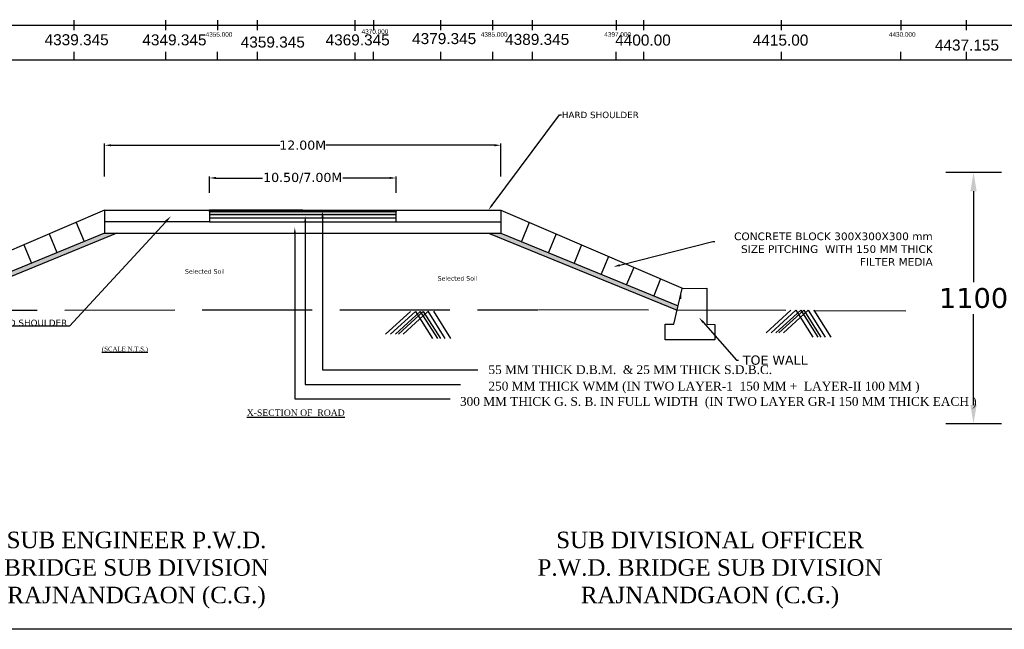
# Model space of a CAD drawing. Header units: metres. Extents: x 3614 to 3948, y -3193 to -2975.
# Tile 2 of 4: x 3675 to 3782, y -3193 to -3127. Entities that reach past the tile are written whole.
import ezdxf
from ezdxf import colors
from ezdxf.entities.mleader import LeaderData, LeaderLine
from ezdxf.math import Vec2, Vec3

# ---------------------------------------------------------------- set-up
doc = ezdxf.new("R2010")
doc.units = ezdxf.units.M
doc.header["$MEASUREMENT"] = 0
doc.linetypes.add('ACAD_ISO02W100', pattern=[15, 12, -3])
doc.styles.get("Standard").update_dxf_attribs({"font": 'verdana.ttf'})
doc.styles.add('WMF-Arial0', font='arial.ttf')
doc.dimstyles.get("Standard").update_dxf_attribs({"dimtxt": 1, "dimasz": 0.7, "dimexe": 0.18, "dimexo": 0.0625, "dimgap": 0.09, "dimtad": 0, "dimtih": 1, "dimtoh": 1, "dimdec": 3, "dimzin": 0, "dimdsep": 46, "dimtxsty": 'Standard', "dimcen": 0.09, "dimadec": 0, "dimazin": 0, "dimtfac": 1, "dimtdec": 3, "dimtofl": 0, "dimtmove": 0, "dimatfit": 3, "dimfxl": 0, "dimtolj": 1, "dimtzin": 0, "dimarcsym": 0})

# ---------------------------------------------------------------- blocks, each defined once
blk = doc.blocks.new('*D3')
at = {"color": 0, "lineweight": -2, "transparency": 16777216}
for p, q in [((3684.24, -3143.95), (3684.24, -3140.36)), ((3684.94, -3140.54), (3703.34, -3140.54)), ((3726.75, -3140.54), (3708.35, -3140.54)), ((3727.45, -3143.95), (3727.45, -3140.36))]:
    blk.add_line(p, q, dxfattribs=at)
at = {"color": 0, "transparency": 16777216}
for points in [[(3684.94, -3140.43), (3684.94, -3140.66), (3684.24, -3140.54)], [(3726.75, -3140.43), (3726.75, -3140.66), (3727.45, -3140.54)]]:
    blk.add_solid(points, dxfattribs=at)
at = {"layer": 'Defpoints', "color": 0, "transparency": 16777216}
for p in [(3727.45, -3140.54), (3684.24, -3144.01), (3727.45, -3144.01)]:
    blk.add_point(p, dxfattribs=at)
at = {"color": 0, "transparency": 16777216, "insert": (3705.84, -3140.54), "char_height": 1, "attachment_point": 5}
blk.add_mtext('\\A1;12.00M', dxfattribs=at)
blk = doc.blocks.new('*D4')
at = {"color": 0, "lineweight": -2, "transparency": 16777216}
for p, q in [((3695.67, -3145.73), (3695.67, -3143.93)), ((3696.37, -3144.11), (3701.46, -3144.11)), ((3715.32, -3144.11), (3710.23, -3144.11)), ((3716.02, -3145.73), (3716.02, -3143.93))]:
    blk.add_line(p, q, dxfattribs=at)
at = {"color": 0, "transparency": 16777216}
for points in [[(3696.37, -3143.99), (3696.37, -3144.22), (3695.67, -3144.11)], [(3715.32, -3143.99), (3715.32, -3144.22), (3716.02, -3144.11)]]:
    blk.add_solid(points, dxfattribs=at)
at = {"layer": 'Defpoints', "color": 0, "transparency": 16777216}
for p in [(3716.02, -3144.11), (3695.67, -3145.79), (3716.02, -3145.79)]:
    blk.add_point(p, dxfattribs=at)
at = {"color": 0, "transparency": 16777216, "insert": (3705.84, -3144.11), "char_height": 1, "attachment_point": 5}
blk.add_mtext('\\A1;10.50/7.00M', dxfattribs=at)

msp = doc.modelspace()

# ---------------------------------------------------------------- hatches: boundary and pattern name
msp.add_hatch(color=256).paths.add_polyline_path([(3716.0222, -3147.6125), (3695.6698, -3147.6125), (3695.6698, -3147.7631), (3716.0222, -3147.7631)])
at = {"transparency": 33554674}
h = msp.add_hatch(dxfattribs=at)
h.set_pattern_fill('ANGLE', color=256, scale=0.69688)
h.set_pattern_definition([(0, (3465.31886, -2383.11201), (0, 0.19164197), [0.13937598, -0.05226599]), (90, (3465.31886, -2383.11201), (-0.19164197, 1e-17), [0.13937598, -0.05226599])])
h.paths.add_polyline_path([(3716.0187, -3148.1043), (3716.0187, -3147.7631), (3695.6698, -3147.7631), (3695.6698, -3148.1043)])
h = msp.add_hatch()
h.set_pattern_fill('HONEY', color=256, scale=1.115008, style=0)
h.set_pattern_definition([(0, (3685.58596, -3150.12127), (0.209064, 0.12070314), [0.139376, -0.278752]), (120, (3685.58596, -3150.12127), (-0.209064, 0.12070314), [0.139376, -0.278752]), (60, (3685.58596, -3150.12127), (5e-10, 0.2414063), [-0.278752, 0.139376])])
h.paths.add_polyline_path([(3685.586, -3150.1213), (3684.241, -3150.1213), (3664.9137, -3158.0226), (3665.0322, -3158.5241)])
h = msp.add_hatch()
h.set_pattern_fill('HONEY', color=256, scale=1.115008, style=0)
h.set_pattern_definition([(180, (3726.10254, -3150.12127), (-0.209064, 0.12070314), [0.139376, -0.278752]), (60, (3726.10254, -3150.12127), (0.209064, 0.12070314), [0.139376, -0.278752]), (120, (3726.10254, -3150.12127), (-5e-10, 0.2414063), [-0.278752, 0.139376])])
h.paths.add_polyline_path([(3726.1025, -3150.1213), (3727.4475, -3150.1213), (3746.7748, -3158.0226), (3746.6563, -3158.5241)])

# ---------------------------------------------------------------- linework, layer by layer
for p, q in [((3636.5852, -3127.4497), (3931.0487, -3127.4497)), ((3632.7523, -3131.2329), (3931.0487, -3131.2321)), ((3782.0218, -3143.5074), (3775.9545, -3143.5074)), ((3778.9882, -3145.562), (3778.9882, -3155.4559)), ((3684.241, -3147.6125), (3664.4644, -3156.1214)), ((3684.241, -3147.6125), (3727.4475, -3147.6125)), ((3695.6733, -3147.7631), (3716.0222, -3147.7631)), ((3716.0187, -3148.0306), (3716.0187, -3147.6125)), ((3727.4475, -3147.6125), (3747.3207, -3156.163)), ((3695.6698, -3148.8811), (3684.241, -3148.8811)), ((3695.6698, -3148.1043), (3716.0187, -3148.1043)), ((3695.6698, -3148.4629), (3716.0187, -3148.4629)), ((3695.6698, -3148.8811), (3716.0187, -3148.8811)), ((3716.0187, -3148.8811), (3727.4475, -3148.8811)), ((3681.1481, -3148.9432), (3682.0037, -3151.0359)), ((3730.5404, -3148.9432), (3729.6848, -3151.0359)), ((3684.241, -3150.1213), (3664.9137, -3158.0226)), ((3685.586, -3150.1213), (3665.0322, -3158.5241)), ((3678.2138, -3150.2057), (3679.0473, -3152.2445)), ((3684.241, -3150.1213), (3727.4475, -3150.1213)), ((3695.6698, -3150.1213), (3716.0187, -3150.1213)), ((3726.1025, -3150.1213), (3746.6563, -3158.5241)), ((3727.4475, -3150.1213), (3746.7748, -3158.0226)), ((3733.4747, -3150.2057), (3732.6412, -3152.2445)), ((3675.4516, -3151.3941), (3676.2644, -3153.3823)), ((3736.2369, -3151.3941), (3735.4241, -3153.3823)), ((3739.1712, -3152.6566), (3738.3804, -3154.5909)), ((3741.9334, -3153.8451), (3741.1634, -3155.7286)), ((3744.8677, -3155.1076), (3744.1197, -3156.9372)), ((3778.9882, -3168.8473), (3778.9882, -3158.9534)), ((3782.0218, -3170.9019), (3775.9545, -3170.9019))]:
    msp.add_line(p, q)
at = {"linetype": 'ACAD_ISO02W100'}
for p, q in [((3684.241, -3147.6125), (3684.241, -3150.1213)), ((3705.8442, -3147.6125), (3695.6698, -3147.6125)), ((3695.6698, -3147.6125), (3695.6698, -3148.0306)), ((3695.6698, -3147.6125), (3695.6698, -3148.8811)), ((3716.0187, -3148.8811), (3716.0187, -3147.6125)), ((3727.4475, -3147.6125), (3727.4475, -3150.1213)), ((3746.2975, -3160.0428), (3747.214, -3156.1641)), ((3747.214, -3156.1641), (3749.9006, -3156.1099)), ((3749.9006, -3156.1099), (3749.9006, -3160.0428)), ((3747.0613, -3157.2606), (3747.0568, -3156.8292)), ((3747.0613, -3157.2606), (3747.0613, -3157.2606)), ((3649.8885, -3158.5136), (3731.4626, -3158.4744)), ((3731.5389, -3158.4342), (3771.621, -3158.573)), ((3759.0614, -3158.4959), (3756.3596, -3160.9724)), ((3759.6088, -3158.4957), (3756.907, -3160.9721)), ((3760.1445, -3158.4957), (3757.4426, -3160.9721)), ((3760.4704, -3158.4952), (3757.7685, -3160.9716)), ((3760.966, -3158.4952), (3758.2641, -3160.9716)), ((3759.6088, -3158.4957), (3761.4713, -3161.4621)), ((3760.1443, -3158.4954), (3762.0068, -3161.4618)), ((3760.4704, -3158.4952), (3762.3328, -3161.4617)), ((3760.9658, -3158.4949), (3762.8282, -3161.4614)), ((3761.5811, -3158.4946), (3763.4435, -3161.4611)), ((3717.5803, -3158.6402), (3714.8785, -3161.1166)), ((3718.1278, -3158.6399), (3715.4259, -3161.1163)), ((3718.6634, -3158.6399), (3715.9616, -3161.1163)), ((3718.9893, -3158.6394), (3716.2875, -3161.1159)), ((3719.4849, -3158.6394), (3716.7831, -3161.1159)), ((3718.1278, -3158.6399), (3719.9902, -3161.6064)), ((3718.6632, -3158.6396), (3720.5257, -3161.6061)), ((3718.9893, -3158.6394), (3720.8518, -3161.6059)), ((3719.4847, -3158.6392), (3721.3472, -3161.6056)), ((3720.1, -3158.6388), (3721.9625, -3161.6053)), ((3745.3628, -3161.7425), (3745.3628, -3160.0428)), ((3745.3628, -3160.0428), (3746.2975, -3160.0428)), ((3749.9006, -3160.0428), (3750.7865, -3160.0593)), ((3750.7865, -3160.0593), (3750.7723, -3161.7425)), ((3750.7723, -3161.7425), (3745.3628, -3161.7425))]:
    msp.add_line(p, q, dxfattribs=at)
at = {"lineweight": 30}
msp.add_lwpolyline([(3614.0399, -3059.2372), (3948.2438, -3059.2372), (3948.0594, -3193.2875), (3613.8554, -3193.2875)], close=True, dxfattribs=at)
for points in [[(3680.9058, -3127.9857), (3680.9058, -3126.9164)], [(3690.9058, -3127.9857), (3690.9058, -3126.9164)], [(3700.9058, -3127.9857), (3700.9058, -3126.9164)], [(3711.5678, -3127.9844), (3711.5678, -3126.9151)], [(3720.9067, -3127.9857), (3720.9067, -3126.9164)], [(3720.9067, -3127.9857), (3720.9067, -3126.9164)], [(3730.9058, -3127.9857), (3730.9058, -3126.9164)], [(3730.9058, -3127.9857), (3730.9058, -3126.9164)], [(3743.0313, -3127.9856), (3743.0313, -3126.9163)], [(3758.0313, -3127.9856), (3758.0313, -3126.9163)], [(3778.2164, -3127.9857), (3778.2164, -3126.9164)], [(3680.9058, -3131.2326), (3680.9058, -3130.3488)], [(3690.9058, -3131.2326), (3690.9058, -3130.3489)], [(3700.9058, -3131.2326), (3700.9058, -3130.3489)], [(3711.5678, -3131.3128), (3711.5678, -3130.429)], [(3713.5678, -3131.2328), (3713.5678, -3130.349)], [(3720.9058, -3131.2326), (3720.9058, -3130.3489)], [(3730.9058, -3131.2326), (3730.9058, -3130.3489)], [(3740.0313, -3131.2325), (3740.0313, -3130.3487)], [(3743.0313, -3131.2325), (3743.0313, -3130.3488)], [(3758.0313, -3131.2325), (3758.0313, -3130.3488)], [(3778.2164, -3131.2326), (3778.2164, -3130.3489)]]:
    msp.add_lwpolyline(points, dxfattribs=at)
at = {"color": 2, "lineweight": 30}
for points in [[(3696.5881, -3127.9859), (3696.5881, -3126.9166)], [(3713.5951, -3127.986), (3713.5951, -3126.9167)], [(3726.5881, -3127.9858), (3726.5881, -3126.9165)], [(3740.0586, -3127.9857), (3740.0586, -3126.9164)], [(3771.0887, -3127.9858), (3771.0887, -3126.9165)], [(3696.5608, -3131.2327), (3696.5608, -3130.349)], [(3726.5608, -3131.2326), (3726.5608, -3130.3489)], [(3771.0614, -3131.2326), (3771.0614, -3130.3489)]]:
    msp.add_lwpolyline(points, dxfattribs=at)
for points in [[(3711.5678, -3128.0658), (3711.5678, -3126.9965)], [(3711.5678, -3131.3128), (3711.5678, -3130.8829)]]:
    msp.add_lwpolyline(points)
msp.add_lwpolyline([(3716.0222, -3147.7631), (3695.6698, -3147.7631), (3695.6698, -3147.6125), (3716.0222, -3147.6125)], close=True)
for points in [[(3778.6458, -3145.562), (3779.3306, -3145.562), (3778.9882, -3143.5074)], [(3778.6458, -3168.8473), (3779.3306, -3168.8473), (3778.9882, -3170.9019)]]:
    msp.add_solid(points)

# ---------------------------------------------------------------- texts
at = {"style": 'WMF-Arial0'}
for s, p in [('4339.345', (3677.6963, -3129.6412)), ('4349.345', (3688.3609, -3129.6558)), ('4369.345', (3708.3367, -3129.6602)), ('4379.345', (3717.7714, -3129.5211)), ('4389.345', (3727.9136, -3129.6053)), ('4400.00', (3739.9177, -3129.6814)), ('4415.00', (3754.9177, -3129.6814)), ('4359.345', (3699.0846, -3129.896)), ('4437.155', (3774.7758, -3130.2235))]:
    msp.add_text(s, height=1.2, dxfattribs=at).set_placement(p)
at = {"color": 2, "style": 'WMF-Arial0'}
for s, p in [('4355.000', (3695.2588, -3128.7188)), ('4370.000', (3712.2657, -3128.4083)), ('4385.000', (3725.2588, -3128.7187)), ('4397.000', (3738.7293, -3128.7186)), ('4430.000', (3769.7593, -3128.7187))]:
    msp.add_text(s, height=0.5, dxfattribs=at).set_placement(p)
for s, insert, char_height, width, attachment_point in [('CONCRETE BLOCK 300X300X300 mm SIZE PITCHING  WITH 150 MM THICK FILTER MEDIA', (3774.5387, -3150.0472), 0.836256, 23.210015, 3), ('{\\fTimes New Roman|b0|i0|c0|p18;\\L(SCALE N.T.S.)}', (3683.9451, -3162.4983), 0.489129, 5.442894, 1), ('{\\fTimes New Roman|b0|i0|c0|p18;55 MM THICK D.B.M.  & 25 MM THICK S.D.B.C.}', (3726.0932, -3164.5116), 0.96, 31.318183, 1), ('{\\fTimes New Roman|b0|i0|c0|p18;250 MM THICK WMM (IN TWO LAYER-1  150 MM +  LAYER-II 100 MM )}', (3726.0932, -3166.308), 0.96, 47.635834, 1), ('{\\fTimes New Roman|b0|i0|c0|p18;300 MM THICK G. S. B. IN FULL WIDTH  (IN TWO LAYER GR-I 150 MM THICK EACH )}', (3722.99, -3167.9778), 0.96, 57.619693, 1), ('{\\fTimes New Roman|b0|i0|c0|p18;\\LX-SECTION OF  ROAD}', (3705.0825, -3169.3339), 0.69688, 18.324737, 2), ('\\pt24.464;{\\fTimes New Roman|b0|i0|c0|p18;SUB ENGINEER P.W.D. BRIDGE SUB DIVISION RAJNANDGAON (C.G.)}', (3687.7212, -3182.6474), 1.8, 32.972848, 2), ('{\\fTimes New Roman|b0|i0|c0|p18;SUB DIVISIONAL OFFICER\\P\\pt24.464;P.W.D. BRIDGE SUB DIVISION RAJNANDGAON (C.G.)}', (3750.2535, -3182.6474), 1.8, 50.275016, 2)]:
    msp.add_mtext(s, dxfattribs=dict(insert=insert, char_height=char_height, width=width, attachment_point=attachment_point))
at = {"color": 2, "lineweight": 20, "char_height": 0.489129, "width": 6.875485, "attachment_point": 1}
for insert in [(3693.007, -3154.0473), (3720.5591, -3154.8027)]:
    msp.add_mtext('{\\C256;Selected Soil }', dxfattribs=dict(at, insert=insert))
at = {"insert": (3778.9882, -3157.2047), "char_height": 2.16558, "attachment_point": 5}
msp.add_mtext('1100', dxfattribs=at)

# ---------------------------------------------------------------- dimensions: what is measured, and where the dimension line sits
for base, p1, p2, text, picture, middle in [((3727.4475, -3140.5437), (3684.241, -3144.0105), (3727.4475, -3144.0105), '12.00M', '*D3', (3705.8442, -3140.5437)), ((3716.0187, -3144.108), (3695.6698, -3145.7927), (3716.0187, -3145.7927), '10.50/7.00M', '*D4', (3705.8442, -3144.108))]:
    dim = msp.add_linear_dim(base=base, p1=p1, p2=p2, text=text, dimstyle='Standard')
    dim.commit()
    dim.dimension.update_dxf_attribs({"geometry": picture, "text_midpoint": middle})

# ---------------------------------------------------------------- leaders
ml = msp.add_multileader_mtext('Standard')
ml.set_content('HARD SHOULDER', color=256)
ml.set_leader_properties()
ml.build(insert=Vec2(0, 0))
ml.multileader.update_dxf_attribs({"text_right_attachment_type": 6, "dogleg_length": 0.36, "arrow_head_size": 0.6969})
ctx = ml.context
ctx.base_point, ctx.char_height, ctx.arrow_head_size, ctx.landing_gap_size, ctx.plane_origin = Vec3(3734.0494, -3137.2445), 0.69688, 0.6969, 0.0502, Vec3(3726.0833, -3147.6125)
ctx.right_attachment = 6
notes = []
notes.append((ctx, [(1, (1, 1, 0), (3733.8487, -3137.2445), (1, 0), 0.2007, [(0, [(3726.0833, -3147.6125)], 0, [])])]))
ctx.mtext.insert, ctx.mtext.flow_direction = Vec3(3734.0996, -3136.8888), 5
at = {"linetype": 'ACAD_ISO02W100'}
ml = msp.add_multileader_mtext('Standard', dxfattribs=at)
ml.set_content('', color=256)
ml.set_leader_properties()
ml.build(insert=Vec2(0, 0))
ml.multileader.update_dxf_attribs({"text_right_attachment_type": 6, "dogleg_length": 0.36, "arrow_head_size": 0.6969})
ctx = ml.context
ctx.base_point, ctx.char_height, ctx.arrow_head_size, ctx.landing_gap_size, ctx.plane_origin = Vec3(3724.9222, -3165.0191), 0.1004, 0.6969, 0.0502, Vec3(3708.0044, -3146.3143)
ctx.right_attachment = 6
notes.append((ctx, [(0, (1, 1, 0), (3708.008, -3165.0191), (1, 0), 16.9143, [(0, [(3708.006, -3147.6954)], 0, [])])]))
ctx.mtext.insert, ctx.mtext.flow_direction = Vec3(3724.9724, -3164.9689), 5
ml = msp.add_multileader_mtext('Standard')
ml.set_content('HARD SHOULDER', color=256)
ml.set_leader_properties()
ml.build(insert=Vec2(0, 0))
ml.multileader.update_dxf_attribs({"text_right_attachment_type": 6, "dogleg_length": 0.36, "arrow_head_size": 0.8363})
ctx = ml.context
ctx.base_point, ctx.char_height, ctx.arrow_head_size, ctx.landing_gap_size, ctx.plane_origin = Vec3(3671.7078, -3159.7774), 0.69688, 0.8363, 0.0502, Vec3(3688.61, -3148.2672)
ctx.right_attachment, ctx.text_align_type = 6, 2
notes.append((ctx, [(0, (1, 1, 0), (3680.4126, -3160.2579), (-1, 0), 0.2007, [(0, [(3691.4675, -3148.2672)], 0, [])])]))
ctx.mtext.insert, ctx.mtext.alignment, ctx.mtext.flow_direction = Vec3(3680.1618, -3159.5465), 3, 5
ml = msp.add_multileader_mtext('Standard', dxfattribs=at)
ml.set_content('', color=256)
ml.set_leader_properties()
ml.build(insert=Vec2(0, 0))
ml.multileader.update_dxf_attribs({"text_right_attachment_type": 6, "dogleg_length": 0.36, "arrow_head_size": 0.6969})
ctx = ml.context
ctx.base_point, ctx.char_height, ctx.arrow_head_size, ctx.landing_gap_size, ctx.plane_origin = Vec3(3723.0368, -3166.6194), 0.1004, 0.6969, 0.0502, Vec3(3706.1189, -3147.9146)
ctx.right_attachment = 6
notes.append((ctx, [(0, (1, 1, 0), (3706.1225, -3166.6194), (1, 0), 16.9143, [(0, [(3706.1189, -3148.2208)], 0, [])])]))
ctx.mtext.insert, ctx.mtext.flow_direction = Vec3(3723.0869, -3166.5692), 5
ml = msp.add_multileader_mtext('Standard', dxfattribs=at)
ml.set_content('', color=256)
ml.set_leader_properties()
ml.build(insert=Vec2(0, 0))
ml.multileader.update_dxf_attribs({"text_right_attachment_type": 6, "dogleg_length": 0.36, "arrow_head_size": 0.6969})
ctx = ml.context
ctx.base_point, ctx.char_height, ctx.arrow_head_size, ctx.landing_gap_size, ctx.plane_origin = Vec3(3721.903, -3168.1911), 0.1004, 0.6969, 0.0502, Vec3(3704.9852, -3149.4863)
ctx.right_attachment = 6
notes.append((ctx, [(0, (1, 1, 0), (3704.9888, -3168.1911), (1, 0), 16.9143, [(0, [(3704.9852, -3149.4863)], 0, [])])]))
ctx.mtext.insert, ctx.mtext.flow_direction = Vec3(3721.9532, -3168.1409), 5
ml = msp.add_multileader_mtext('Standard')
ml.set_content('', color=256)
ml.set_leader_properties()
ml.build(insert=Vec2(0, 0))
ml.multileader.update_dxf_attribs({"text_right_attachment_type": 6, "dogleg_length": 0.36, "arrow_head_size": 0.6969})
ctx = ml.context
ctx.base_point, ctx.char_height, ctx.arrow_head_size, ctx.landing_gap_size, ctx.plane_origin = Vec3(3750.7792, -3151.0201), 0.1004, 0.6969, 0.0502, Vec3(3739.729, -3153.7839)
ctx.right_attachment = 6
notes.append((ctx, [(0, (1, 1, 0), (3750.5785, -3151.0201), (1, 0), 0.2007, [(0, [(3739.729, -3153.7839)], 0, [])])]))
ctx.mtext.insert, ctx.mtext.flow_direction = Vec3(3750.8294, -3150.9699), 5
ml = msp.add_multileader_mtext('Standard')
ml.set_content(' TOE WALL', color=256)
ml.set_leader_properties()
ml.build(insert=Vec2(0, 0))
ml.multileader.update_dxf_attribs({"text_right_attachment_type": 6, "dogleg_length": 0.36, "arrow_head_size": 0.6969})
ctx = ml.context
ctx.base_point, ctx.char_height, ctx.arrow_head_size, ctx.landing_gap_size, ctx.plane_origin = Vec3(3753.3448, -3163.9643), 1.00351, 0.6969, 0.0502, Vec3(3749.0496, -3159.3095)
ctx.right_attachment = 6
notes.append((ctx, [(0, (1, 1, 0), (3753.1441, -3163.9643), (1, 0), 0.2007, [(0, [(3749.0496, -3159.3095)], 0, [])])]))
ctx.mtext.insert, ctx.mtext.width, ctx.mtext.flow_direction = Vec3(3753.3949, -3163.4521), 18.272626, 5
for ctx, leaders in notes:
    for number, flags, end, landing, length, lines in leaders:
        leader = LeaderData()
        leader.index, (leader.has_last_leader_line, leader.has_dogleg_vector, leader.attachment_direction) = number, flags
        leader.last_leader_point, leader.dogleg_vector, leader.dogleg_length = Vec3(end), Vec3(landing), length
        for number, points, colour, breaks in lines:
            line = LeaderLine()
            line.index, line.vertices, line.color, line.breaks = number, Vec3.list(points), colors.encode_raw_color(colour), breaks
            leader.lines.append(line)
        ctx.leaders.append(leader)

doc.saveas('drawing.dxf')
